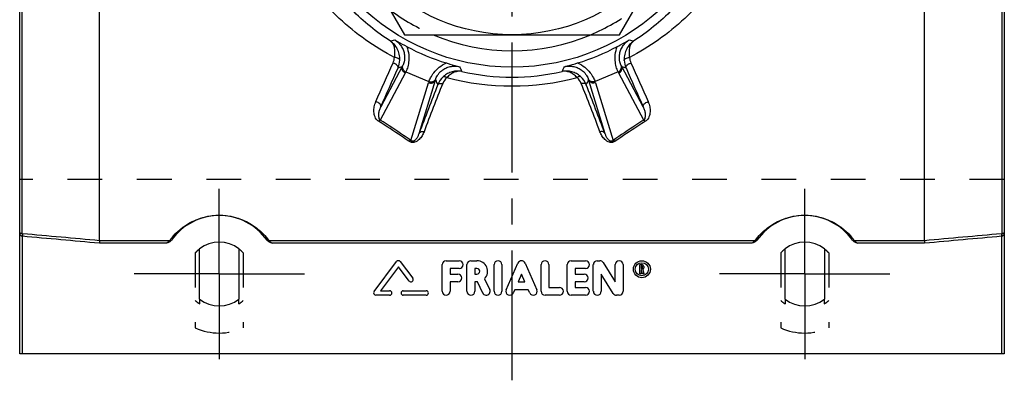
# Model space of a CAD drawing. Header units: millimetres. Extents: x 402 to 598, y 400 to 600.
# Tile 1 of 7: x 407 to 592, y 400 to 468. Entities that reach past the tile are written whole.
import ezdxf

# ---------------------------------------------------------------- set-up
doc = ezdxf.new("R2010")
doc.units = ezdxf.units.MM
doc.header["$LTSCALE"] = 65.185185
doc.linetypes.add('CENTER', pattern=[0.6, 0.375, -0.075, 0.075, -0.075])
doc.linetypes.add('HIDDEN', pattern=[0.2, 0.1, -0.1])
for name, color, linetype in [('ACHSEN_S', 7, 'CONTINUOUS'), ('FASEN', 7, 'CONTINUOUS'), ('FLAECHEN', 7, 'CONTINUOUS'), ('KOERPER', 7, 'CONTINUOUS'), ('KONST.EL_MIT_GEO', 7, 'CONTINUOUS')]:
    doc.layers.add(name, color=color, linetype=linetype)

msp = doc.modelspace()

# ---------------------------------------------------------------- linework, layer by layer
at = {"layer": 'ACHSEN_S', "color": 2, "linetype": 'CENTER'}
msp.add_line((500, 400), (500, 600), dxfattribs=at)
at = {"layer": 'FASEN', "color": 7, "linetype": 'Continuous'}
msp.add_circle((500, 500), 41.1, dxfattribs=at)
at = {"layer": 'FASEN', "color": 8, "linetype": 'HIDDEN'}
for start, end in [(232.9149, 247.0851), (292.9149, 307.0851)]:
    msp.add_arc((500, 500), 38, start, end, dxfattribs=at)
at = {"layer": 'FASEN', "color": 7, "linetype": 'Continuous'}
msp.add_arc((500, 500), 38, 247.0851, 292.9149, dxfattribs=at)
at = {"layer": 'FLAECHEN', "color": 8, "linetype": 'HIDDEN'}
msp.add_line((592.5, 437.79), (407.5, 437.79), dxfattribs=at)
at = {"layer": 'KOERPER', "color": 8, "linetype": 'HIDDEN'}
for p, q in [((440.5, 423.97), (440.5, 409.86)), ((449.5, 423.97), (449.5, 409.86)), ((550.5, 423.97), (550.5, 409.86)), ((559.5, 423.97), (559.5, 409.86)), ((441.3, 415.28), (441.3, 414.38)), ((448.7, 414.38), (448.7, 415.28)), ((551.3, 415.28), (551.3, 414.38)), ((558.7, 414.38), (558.7, 415.28))]:
    msp.add_line(p, q, dxfattribs=at)
at = {"layer": 'KOERPER', "color": 7, "linetype": 'Continuous'}
for p, q in [((441.3, 415.28), (441.3, 424.72)), ((448.7, 424.72), (448.7, 415.28)), ((551.3, 415.28), (551.3, 424.72)), ((558.7, 424.72), (558.7, 415.28))]:
    msp.add_line(p, q, dxfattribs=at)
for centre, start, end in [((445, 420), 51.9269, 128.0731), ((555, 420), 51.9269, 128.0731), ((445, 420), 231.9269, 308.0731), ((555, 420), 231.9269, 308.0731)]:
    msp.add_arc(centre, 6, start, end, dxfattribs=at)
at = {"layer": 'KOERPER', "color": 8, "linetype": 'HIDDEN'}
for centre, radius, start, end in [((445, 420), 6, 128.0731, 138.5904), ((445, 420), 6, 41.4096, 51.9269), ((555, 420), 6, 128.0731, 138.5904), ((555, 420), 6, 41.4096, 51.9269), ((445, 420), 6.73, 228.0214, 236.6367), ((445, 420), 6.73, 303.3633, 311.9786), ((555, 420), 6.73, 228.0214, 236.6367), ((555, 420), 6.73, 303.3633, 311.9786)]:
    msp.add_arc(centre, radius, start, end, dxfattribs=at)
at = {"layer": 'KONST.EL_MIT_GEO', "color": 7, "linetype": 'Continuous'}
for p, q in [((407.5, 405), (407.5, 595)), ((592.5, 595), (592.5, 405)), ((407.96, 427.58), (407.96, 572.42)), ((592.04, 572.42), (592.04, 427.58)), ((459.59, 500), (479.79, 465)), ((520.21, 465), (540.41, 500)), ((422.5, 426.26), (422.5, 491.86)), ((577.5, 426.26), (577.5, 491.86)), ((479.79, 465), (520.21, 465)), ((479.39, 459.04), (475.34, 451.42)), ((524.66, 451.42), (520.61, 459.04)), ((479.95, 457.79), (475.26, 448.95)), ((480.06, 458), (484.4, 456.2)), ((519.94, 458), (515.6, 456.2)), ((524.74, 448.95), (520.05, 457.79)), ((481, 445.11), (484.33, 455.98)), ((482.55, 446.45), (485.61, 456.47)), ((514.39, 456.47), (517.45, 446.45)), ((515.67, 455.98), (519, 445.11)), ((408.04, 427.57), (408, 427.09)), ((591.96, 427.57), (592, 427.09)), ((408, 405), (408, 427.09)), ((435.06, 425.78), (422.48, 425.78)), ((435.68, 426.26), (422.5, 426.26)), ((545.68, 426.26), (454.32, 426.26)), ((545.06, 425.78), (454.94, 425.78)), ((577.5, 426.26), (564.32, 426.26)), ((577.52, 425.78), (564.94, 425.78)), ((592, 427.09), (592, 405)), ((474.09, 416.69), (478.3, 422.33)), ((478.99, 422.33), (481.35, 419.19)), ((487.62, 422.5), (490.07, 422.5)), ((492.28, 422.5), (493.42, 422.5)), ((498.9, 417.03), (501.11, 422.06)), ((502.46, 422.06), (504.67, 417.03)), ((511.11, 422.5), (513.81, 422.5)), ((516.02, 422.5), (516.51, 422.5)), ((517.13, 422.15), (519.41, 418.52)), ((478.65, 421.35), (475.29, 416.86)), ((480.66, 418.67), (478.65, 421.35)), ((486.88, 416.74), (486.88, 421.76)), ((490.07, 421.03), (488.36, 421.03)), ((488.36, 421.03), (488.36, 419.99)), ((488.36, 419.99), (489.83, 419.99)), ((491.54, 416.74), (491.54, 421.76)), ((493.42, 421.03), (493.02, 421.03)), ((493.02, 421.03), (493.02, 419.99)), ((493.02, 419.99), (493.42, 419.99)), ((496.63, 416.74), (496.63, 421.76)), ((498.1, 421.76), (498.1, 416.74)), ((505.47, 416.74), (505.47, 421.76)), ((506.94, 421.76), (506.94, 417.47)), ((510.38, 416.74), (510.38, 421.76)), ((513.81, 421.03), (511.85, 421.03)), ((511.85, 421.03), (511.85, 419.99)), ((511.85, 419.99), (513.57, 419.99)), ((515.28, 416.74), (515.28, 421.76)), ((519.03, 416.35), (516.75, 419.98)), ((516.75, 419.98), (516.75, 416.74)), ((519.41, 418.52), (519.41, 421.76)), ((520.88, 421.76), (520.88, 416.74)), ((524.03, 421.76), (524.4, 421.76)), ((524.03, 420.05), (524.03, 421.76)), ((524.28, 420.05), (524.03, 420.05)), ((524.4, 421.52), (524.28, 421.52)), ((524.28, 421.52), (524.28, 421.01)), ((524.28, 421.01), (524.4, 421.01)), ((524.36, 420.76), (524.28, 420.76)), ((524.28, 420.76), (524.28, 420.05)), ((524.52, 420.05), (524.36, 420.76)), ((524.77, 420.05), (524.52, 420.05)), ((524.53, 421.13), (524.53, 421.4)), ((524.6, 420.82), (524.77, 420.05)), ((524.77, 421.4), (524.77, 421.13)), ((489.83, 418.51), (488.36, 418.51)), ((488.36, 418.51), (488.36, 416.74)), ((493.52, 418.51), (493.02, 418.51)), ((493.02, 418.51), (493.02, 416.74)), ((494.49, 416.42), (493.52, 418.51)), ((494.86, 419.12), (495.83, 417.05)), ((501.79, 419.94), (501.16, 418.51)), ((501.16, 418.51), (502.41, 418.51)), ((502.41, 418.51), (501.79, 419.94)), ((513.57, 418.51), (511.85, 418.51)), ((511.85, 418.51), (511.85, 417.47)), ((475.29, 416.86), (477, 416.86)), ((479.58, 416.86), (483.87, 416.86)), ((500.51, 417.04), (500.25, 416.44)), ((503.06, 417.04), (500.51, 417.04)), ((503.33, 416.44), (503.06, 417.04)), ((506.94, 417.47), (508.91, 417.47)), ((511.85, 417.47), (513.81, 417.47)), ((477, 416), (474.43, 416)), ((483.87, 416), (479.58, 416)), ((508.91, 416), (506.21, 416)), ((513.81, 416), (511.11, 416)), ((520.14, 416), (519.65, 416)), ((592.5, 405), (407.5, 405))]:
    msp.add_line(p, q, dxfattribs=at)
at = {"layer": 'KONST.EL_MIT_GEO', "color": 2, "linetype": 'CENTER'}
for p, q in [((445, 420), (445, 436)), ((555, 420), (555, 436)), ((445, 420), (429, 420)), ((445, 420), (461, 420)), ((445, 420), (445, 404)), ((555, 420), (539, 420)), ((555, 420), (571, 420)), ((555, 420), (555, 404))]:
    msp.add_line(p, q, dxfattribs=at)
at = {"layer": 'KONST.EL_MIT_GEO', "color": 7, "linetype": 'Continuous'}
for centre, radius in [((500, 500), 35), ((524.4, 420.9), 1.6), ((524.4, 420.9), 1.23)]:
    msp.add_circle(centre, radius, dxfattribs=at)
for centre, radius, start, end in [((434.74, 579.38), 123.17, 290.164, 290.5394), ((499.88, 499.71), 41.84, 241.9547, 253.0453), ((500.12, 499.71), 41.84, 286.9547, 298.0453), ((565.26, 579.38), 123.17, 249.4606, 249.836), ((474.9, 460.92), 3.02, 336.0383, 356.4189), ((525.1, 460.92), 3.02, 183.5811, 203.9617), ((-807.27, 1029.14), 1405.46, 335.77368, 336.09846), ((474.83, 460.41), 4.09, 336.63, 356.859), ((435.04, 596.14), 144.09, 287.5897, 287.9252), ((475.02, 461.49), 5.01, 330.7826, 332.9277), ((601.45, 509.61), 122.27, 204.459, 204.9172), ((398.33, 509.71), 122.51, 335.0833, 335.5405), ((524.98, 461.49), 5.01, 207.0723, 209.2174), ((565.11, 596.6), 144.58, 252.0754, 252.4097), ((525.17, 460.41), 4.09, 183.141, 203.37), ((1859.28, 1052.37), 1462.42, 203.90786, 204.21999), ((-834.5, 1033.2), 1433.23, 336.05093, 336.3729), ((474.67, 460.6), 5.98, 332.0176, 334.2148), ((489.79, 454.14), 4.02, 132.015, 158.5542), ((500, 498.85), 41.83, 256.9636, 283.0364), ((510.21, 454.14), 4.02, 21.4458, 47.985), ((525.33, 460.6), 5.98, 205.7852, 207.9824), ((1887.68, 1056.64), 1491.34, 203.63338, 203.94279), ((1587.66, 28.62), 1181.47, 158.81333, 159.28908), ((1563.94, 32.91), 1157.02, 158.56137, 159.04171), ((490.05, 454.23), 5.98, 160.7852, 162.9824), ((490.43, 455.1), 5.01, 162.0723, 164.2174), ((614.56, 522.39), 144.82, 207.0757, 207.4565), ((489.75, 454.72), 2.98, 131.9275, 158.6324), ((500, 503.5), 48.14, 255.2712, 284.7288), ((510.25, 454.72), 2.98, 21.3676, 48.0725), ((-495.37, 59.51), 1083.47, 20.94198, 21.45493), ((385.95, 522.12), 144.25, 332.5427, 332.9251), ((-517.57, 55.45), 1106.41, 20.69479, 21.20281), ((509.57, 455.1), 5.01, 15.7826, 17.9277), ((509.95, 454.23), 5.98, 17.0176, 19.2148), ((445, 420), 11, 35.2982, 144.7018), ((555, 420), 11, 35.2982, 144.7018), ((407.72, 423.99), 3.6, 84.8078, 86.1991), ((592.28, 423.99), 3.6, 93.8009, 95.1922), ((407.84, 426.19), 0.92, 79.6918, 82.4395), ((592.16, 426.19), 0.92, 97.5605, 100.3082), ((478.65, 422.07), 0.429, 36.8699, 143.2099), ((487.62, 421.76), 0.736, 90, 180), ((490.07, 421.76), 0.736, 270, 90), ((492.28, 421.76), 0.736, 90, 180), ((493.42, 420.51), 1.99, 316.06, 90), ((497.37, 421.76), 0.736, 0, 180), ((501.79, 421.76), 0.736, 23.75, 156.25), ((506.21, 421.76), 0.736, 360, 180), ((511.11, 421.76), 0.736, 90, 180), ((513.81, 421.76), 0.736, 270, 90), ((516.02, 421.76), 0.736, 90, 180), ((516.51, 421.76), 0.736, 32, 90), ((520.14, 421.76), 0.736, 0, 180), ((489.83, 419.25), 0.736, 270, 90), ((493.42, 420.51), 0.521, 270, 90), ((513.57, 419.25), 0.736, 270, 90), ((524.4, 421.4), 0.367, 0, 90), ((524.4, 421.4), 0.121, 0, 90), ((524.4, 421.13), 0.121, 270, 360), ((524.4, 421.13), 0.367, 301.4604, 360), ((481, 418.93), 0.429, 216.8699, 36.8699), ((474.43, 416.43), 0.429, 143.2099, 270), ((477, 416.43), 0.429, 270, 90), ((479.58, 416.43), 0.429, 90, 270), ((483.87, 416.43), 0.429, 270, 90), ((487.62, 416.74), 0.736, 180, 0), ((492.28, 416.74), 0.736, 180, 0), ((495.16, 416.74), 0.736, 205, 25), ((497.37, 416.74), 0.736, 180, 360), ((499.58, 416.74), 0.736, 156.25, 336.25), ((504, 416.74), 0.736, 203.75, 23.75), ((506.21, 416.74), 0.736, 180, 270), ((508.91, 416.74), 0.736, 270, 90), ((511.11, 416.74), 0.736, 180, 270), ((513.81, 416.74), 0.736, 270, 90), ((516.02, 416.74), 0.736, 180, 360), ((519.65, 416.74), 0.736, 212, 270), ((520.14, 416.74), 0.736, 270, 360)]:
    msp.add_arc(centre, radius, start, end, dxfattribs=at)
at = {"layer": 'KONST.EL_MIT_GEO', "color": 8, "linetype": 'HIDDEN'}
for centre in [(445, 420), (555, 420)]:
    msp.add_arc(centre, 11.1, 246.0734, 293.9266, dxfattribs=at)
at = {"layer": 'KONST.EL_MIT_GEO', "color": 7, "linetype": 'Continuous'}
for points, knots in [([(477.92, 460.73), (476.03, 461.71), (472.39, 463.93), (467.45, 467.97), (463.1, 472.65), (460.67, 476.17), (459.59, 478.01)], [0, 0, 0, 0, 0.250343, 0.499361, 0.74874, 1, 1, 1, 1]), ([(540.41, 478.01), (539.33, 476.17), (536.9, 472.65), (532.55, 467.97), (527.61, 463.93), (523.97, 461.71), (522.08, 460.73)], [0, 0, 0, 0, 0.25126, 0.500639, 0.749657, 1, 1, 1, 1]), ([(477.2, 463.76), (475.88, 464.61), (473.33, 466.46), (469.84, 469.65), (466.71, 473.21), (464.89, 475.81), (464.05, 477.15)], [0, 0, 0, 0, 0.249696, 0.498738, 0.748454, 1, 1, 1, 1]), ([(535.95, 477.15), (535.11, 475.81), (533.29, 473.21), (530.16, 469.65), (526.67, 466.46), (524.12, 464.61), (522.8, 463.76)], [0, 0, 0, 0, 0.251546, 0.501262, 0.750304, 1, 1, 1, 1]), ([(478.92, 460.18), (478.94, 460.57), (478.87, 461.33), (478.5, 462.34), (477.94, 463.16), (477.46, 463.58), (477.2, 463.76)], [0, 0, 0, 0, 0.283588, 0.539061, 0.774966, 1, 1, 1, 1]), ([(477.92, 460.73), (477.99, 461.08), (478.04, 461.59), (477.99, 462.24), (477.89, 462.75), (477.7, 463.2), (477.44, 463.56), (477.28, 463.7), (477.2, 463.76)], [0, 0, 0, 0, 0.327378, 0.467367, 0.59335, 0.810864, 0.907718, 1, 1, 1, 1]), ([(477.96, 464.04), (478.21, 463.88), (478.68, 463.52), (479.24, 462.83), (479.63, 462.05), (479.82, 461.27), (479.84, 460.55), (479.76, 459.97), (479.63, 459.54), (479.53, 459.3), (479.48, 459.21)], [0, 0, 0, 0, 0.160043, 0.319864, 0.477342, 0.625862, 0.755961, 0.861828, 0.942785, 1, 1, 1, 1]), ([(477.96, 464.04), (478.13, 463.93), (478.88, 463.5), (479.63, 463.09), (480.21, 462.78)], [0, 0, 0, 0, 0.23693, 1, 1, 1, 1]), ([(480.21, 462.78), (480.41, 462.3), (480.65, 461.3), (480.63, 459.91), (480.42, 458.93), (480.21, 458.33), (480.11, 458.1), (480.06, 458)], [0, 0, 0, 0, 0.322702, 0.612659, 0.844013, 0.932171, 1, 1, 1, 1]), ([(519.94, 458), (519.89, 458.1), (519.79, 458.33), (519.58, 458.93), (519.37, 459.91), (519.35, 461.3), (519.59, 462.3), (519.79, 462.78)], [0, 0, 0, 0, 0.067829, 0.155987, 0.387341, 0.677298, 1, 1, 1, 1]), ([(519.79, 462.78), (519.99, 462.89), (520.75, 463.3), (521.5, 463.72), (522.04, 464.04)], [0, 0, 0, 0, 0.264449, 1, 1, 1, 1]), ([(520.52, 459.21), (520.47, 459.3), (520.37, 459.54), (520.24, 459.97), (520.16, 460.55), (520.18, 461.27), (520.37, 462.05), (520.76, 462.83), (521.32, 463.52), (521.79, 463.88), (522.04, 464.04)], [0, 0, 0, 0, 0.057215, 0.138172, 0.244039, 0.374138, 0.522658, 0.680136, 0.839957, 1, 1, 1, 1]), ([(522.8, 463.76), (522.54, 463.58), (522.06, 463.16), (521.5, 462.34), (521.13, 461.33), (521.06, 460.57), (521.08, 460.18)], [0, 0, 0, 0, 0.225034, 0.460939, 0.716412, 1, 1, 1, 1]), ([(522.8, 463.76), (522.72, 463.7), (522.56, 463.56), (522.3, 463.2), (522.11, 462.75), (522.01, 462.24), (521.96, 461.59), (522.01, 461.08), (522.08, 460.73)], [0, 0, 0, 0, 0.092282, 0.189136, 0.40665, 0.532633, 0.672622, 1, 1, 1, 1]), ([(478.92, 460.18), (478.92, 460.22), (478.9, 460.29), (478.84, 460.39), (478.74, 460.48), (478.56, 460.59), (478.29, 460.69), (478.05, 460.73), (477.92, 460.73)], [0, 0, 0, 0, 0.083687, 0.176845, 0.283727, 0.405503, 0.687457, 1, 1, 1, 1]), ([(521.08, 460.18), (521.08, 460.22), (521.1, 460.29), (521.16, 460.39), (521.26, 460.48), (521.44, 460.59), (521.71, 460.69), (521.95, 460.73), (522.08, 460.73)], [0, 0, 0, 0, 0.083687, 0.176845, 0.283727, 0.405503, 0.687457, 1, 1, 1, 1]), ([(478.59, 458.79), (478.6, 458.82), (478.61, 458.9), (478.57, 459.03), (478.49, 459.16), (478.4, 459.26), (478.31, 459.35), (478.21, 459.43), (478.06, 459.53), (477.87, 459.62), (477.73, 459.67), (477.66, 459.7)], [0, 0, 0, 0, 0.079486, 0.170451, 0.277709, 0.401817, 0.469609, 0.540611, 0.689949, 0.844908, 1, 1, 1, 1]), ([(479.95, 457.79), (479.84, 457.84), (479.62, 457.99), (479.39, 458.31), (479.3, 458.68), (479.35, 458.93), (479.39, 459.04)], [0, 0, 0, 0, 0.256601, 0.509932, 0.757474, 1, 1, 1, 1]), ([(480.06, 458), (479.94, 458.05), (479.73, 458.19), (479.5, 458.49), (479.41, 458.85), (479.44, 459.1), (479.48, 459.21)], [0, 0, 0, 0, 0.256598, 0.509781, 0.757306, 1, 1, 1, 1]), ([(484.4, 456.2), (484.44, 456.3), (484.53, 456.54), (484.81, 457.11), (485.35, 457.96), (486.32, 458.96), (487.19, 459.49), (487.68, 459.69)], [0, 0, 0, 0, 0.067829, 0.155987, 0.387341, 0.677298, 1, 1, 1, 1]), ([(485.67, 456.65), (485.7, 456.75), (485.79, 456.98), (486.01, 457.38), (486.36, 457.85), (486.88, 458.34), (487.57, 458.76), (488.39, 459.04), (489.28, 459.13), (489.87, 459.05), (490.16, 458.98)], [0, 0, 0, 0, 0.057215, 0.138172, 0.244039, 0.374138, 0.522658, 0.680136, 0.839957, 1, 1, 1, 1]), ([(487.68, 459.69), (487.9, 459.62), (488.72, 459.38), (489.55, 459.14), (490.16, 458.98)], [0, 0, 0, 0, 0.264449, 1, 1, 1, 1]), ([(509.84, 458.98), (510.04, 459.04), (510.87, 459.26), (511.69, 459.5), (512.32, 459.69)], [0, 0, 0, 0, 0.23693, 1, 1, 1, 1]), ([(509.84, 458.98), (510.13, 459.05), (510.72, 459.13), (511.61, 459.04), (512.43, 458.76), (513.12, 458.34), (513.64, 457.85), (513.99, 457.38), (514.21, 456.98), (514.3, 456.75), (514.33, 456.65)], [0, 0, 0, 0, 0.160043, 0.319864, 0.477342, 0.625862, 0.755961, 0.861828, 0.942785, 1, 1, 1, 1]), ([(512.32, 459.69), (512.81, 459.49), (513.68, 458.96), (514.65, 457.96), (515.19, 457.11), (515.47, 456.54), (515.56, 456.3), (515.6, 456.2)], [0, 0, 0, 0, 0.322702, 0.612659, 0.844013, 0.932171, 1, 1, 1, 1]), ([(519.94, 458), (520.06, 458.05), (520.27, 458.19), (520.5, 458.49), (520.59, 458.85), (520.56, 459.1), (520.52, 459.21)], [0, 0, 0, 0, 0.256598, 0.509781, 0.757306, 1, 1, 1, 1]), ([(520.05, 457.79), (520.16, 457.84), (520.38, 457.99), (520.61, 458.31), (520.7, 458.68), (520.65, 458.93), (520.61, 459.04)], [0, 0, 0, 0, 0.256601, 0.509932, 0.757474, 1, 1, 1, 1]), ([(521.41, 458.79), (521.4, 458.82), (521.39, 458.9), (521.43, 459.03), (521.51, 459.16), (521.6, 459.26), (521.69, 459.35), (521.79, 459.43), (521.94, 459.53), (522.13, 459.62), (522.27, 459.67), (522.34, 459.7)], [0, 0, 0, 0, 0.079486, 0.170451, 0.277709, 0.401817, 0.469609, 0.540611, 0.689949, 0.844908, 1, 1, 1, 1]), ([(490.56, 458.1), (490.28, 458.15), (489.67, 458.2), (488.76, 458.07), (487.88, 457.72), (487.35, 457.35), (487.1, 457.13)], [0, 0, 0, 0, 0.238065, 0.482008, 0.735235, 1, 1, 1, 1]), ([(487.1, 457.13), (487.14, 457.15), (487.2, 457.17), (487.3, 457.16), (487.41, 457.14), (487.57, 457.06), (487.7, 456.98), (487.76, 456.94)], [0, 0, 0, 0, 0.170042, 0.272813, 0.39021, 0.669212, 1, 1, 1, 1]), ([(490.56, 458.1), (490.34, 458.14), (489.85, 458.15), (489.12, 457.96), (488.39, 457.55), (487.96, 457.16), (487.76, 456.94)], [0, 0, 0, 0, 0.21914, 0.453884, 0.712685, 1, 1, 1, 1]), ([(512.9, 457.13), (512.65, 457.35), (512.12, 457.72), (511.24, 458.07), (510.33, 458.2), (509.72, 458.15), (509.44, 458.1)], [0, 0, 0, 0, 0.264765, 0.517992, 0.761935, 1, 1, 1, 1]), ([(512.24, 456.94), (512.04, 457.16), (511.61, 457.55), (510.88, 457.96), (510.15, 458.15), (509.66, 458.14), (509.44, 458.1)], [0, 0, 0, 0, 0.287315, 0.546116, 0.78086, 1, 1, 1, 1]), ([(512.9, 457.13), (512.86, 457.15), (512.8, 457.17), (512.7, 457.16), (512.59, 457.14), (512.43, 457.06), (512.3, 456.98), (512.24, 456.94)], [0, 0, 0, 0, 0.170042, 0.272813, 0.39021, 0.669212, 1, 1, 1, 1]), ([(484.33, 455.98), (484.45, 455.93), (484.71, 455.88), (485.09, 455.95), (485.42, 456.15), (485.56, 456.35), (485.61, 456.47)], [0, 0, 0, 0, 0.256601, 0.509932, 0.757474, 1, 1, 1, 1]), ([(484.4, 456.2), (484.52, 456.15), (484.77, 456.1), (485.14, 456.16), (485.46, 456.34), (485.61, 456.54), (485.67, 456.65)], [0, 0, 0, 0, 0.256598, 0.509781, 0.757306, 1, 1, 1, 1]), ([(486.05, 455.61), (486.07, 455.64), (486.1, 455.69), (486.18, 455.76), (486.28, 455.81), (486.44, 455.85), (486.68, 455.86), (486.88, 455.83), (486.98, 455.81)], [0, 0, 0, 0, 0.091435, 0.189321, 0.297211, 0.416848, 0.690393, 1, 1, 1, 1]), ([(513.95, 455.61), (513.93, 455.64), (513.9, 455.69), (513.82, 455.76), (513.72, 455.81), (513.56, 455.85), (513.32, 455.86), (513.12, 455.83), (513.02, 455.81)], [0, 0, 0, 0, 0.091435, 0.189321, 0.297211, 0.416848, 0.690393, 1, 1, 1, 1]), ([(515.6, 456.2), (515.48, 456.15), (515.23, 456.1), (514.86, 456.16), (514.54, 456.34), (514.39, 456.54), (514.33, 456.65)], [0, 0, 0, 0, 0.256598, 0.509781, 0.757306, 1, 1, 1, 1]), ([(515.67, 455.98), (515.55, 455.93), (515.29, 455.88), (514.91, 455.95), (514.58, 456.15), (514.44, 456.35), (514.39, 456.47)], [0, 0, 0, 0, 0.256601, 0.509932, 0.757474, 1, 1, 1, 1]), ([(474.9, 448.75), (474.75, 448.85), (474.49, 449.1), (474.25, 449.54), (474.1, 450.02), (474.02, 450.66), (474.08, 451.48), (474.28, 452.12), (474.42, 452.42)], [0, 0, 0, 0, 0.134969, 0.260843, 0.383062, 0.504298, 0.748366, 1, 1, 1, 1]), ([(475.34, 451.42), (475.35, 451.46), (475.37, 451.55), (475.34, 451.7), (475.27, 451.85), (475.11, 452.05), (474.83, 452.27), (474.56, 452.38), (474.42, 452.42)], [0, 0, 0, 0, 0.089557, 0.187808, 0.298818, 0.42335, 0.703677, 1, 1, 1, 1]), ([(475.26, 448.95), (475.17, 449.03), (475.06, 449.23), (474.99, 449.55), (474.97, 449.86), (474.99, 450.28), (475.1, 450.81), (475.25, 451.22), (475.34, 451.42)], [0, 0, 0, 0, 0.134534, 0.257367, 0.378108, 0.499115, 0.745075, 1, 1, 1, 1]), ([(524.66, 451.42), (524.65, 451.46), (524.63, 451.55), (524.66, 451.7), (524.73, 451.85), (524.89, 452.05), (525.17, 452.27), (525.44, 452.38), (525.58, 452.42)], [0, 0, 0, 0, 0.089557, 0.187808, 0.298818, 0.423349, 0.703677, 1, 1, 1, 1]), ([(524.66, 451.42), (524.75, 451.22), (524.9, 450.81), (525.01, 450.28), (525.03, 449.86), (525.01, 449.55), (524.94, 449.23), (524.83, 449.03), (524.74, 448.95)], [0, 0, 0, 0, 0.254925, 0.500885, 0.621892, 0.742633, 0.865466, 1, 1, 1, 1]), ([(525.58, 452.42), (525.72, 452.12), (525.92, 451.48), (525.98, 450.66), (525.9, 450.02), (525.75, 449.54), (525.51, 449.1), (525.25, 448.85), (525.1, 448.75)], [0, 0, 0, 0, 0.251634, 0.495702, 0.616938, 0.739157, 0.865031, 1, 1, 1, 1]), ([(475.26, 448.95), (475.2, 448.94), (475.07, 448.89), (474.96, 448.8), (474.9, 448.75)], [0, 0, 0, 0, 0.444425, 1, 1, 1, 1]), ([(480.64, 444.96), (480.18, 445.28), (478.28, 446.57), (476.36, 447.83), (474.9, 448.75)], [0, 0, 0, 0, 0.245779, 1, 1, 1, 1]), ([(481, 445.11), (480.54, 445.43), (478.64, 446.74), (476.72, 448.01), (475.26, 448.95)], [0, 0, 0, 0, 0.245731, 1, 1, 1, 1]), ([(524.74, 448.95), (524.25, 448.64), (522.32, 447.38), (520.41, 446.09), (519, 445.11)], [0, 0, 0, 0, 0.254011, 1, 1, 1, 1]), ([(525.1, 448.75), (524.61, 448.44), (522.68, 447.2), (520.77, 445.93), (519.36, 444.96)], [0, 0, 0, 0, 0.253964, 1, 1, 1, 1]), ([(524.74, 448.95), (524.8, 448.94), (524.93, 448.89), (525.04, 448.8), (525.1, 448.75)], [0, 0, 0, 0, 0.444426, 1, 1, 1, 1]), ([(483.47, 446.76), (483.37, 446.5), (483.18, 446.1), (482.85, 445.62), (482.54, 445.28), (482.16, 444.98), (481.77, 444.79), (481.41, 444.73), (481.13, 444.75), (480.86, 444.83), (480.71, 444.91), (480.64, 444.96)], [0, 0, 0, 0, 0.22247, 0.337029, 0.455507, 0.58053, 0.716375, 0.789345, 0.86309, 0.933875, 1, 1, 1, 1]), ([(482.55, 446.45), (482.52, 446.37), (482.45, 446.21), (482.35, 445.97), (482.22, 445.74), (482.08, 445.51), (481.9, 445.28), (481.72, 445.11), (481.52, 444.99), (481.36, 444.95), (481.22, 444.97), (481.11, 445.01), (481.04, 445.07), (481, 445.11)], [0, 0, 0, 0, 0.107919, 0.216855, 0.327366, 0.440416, 0.55798, 0.685309, 0.757969, 0.844182, 0.890363, 0.931557, 1, 1, 1, 1]), ([(482.55, 446.45), (482.58, 446.52), (482.68, 446.64), (482.9, 446.75), (483.17, 446.8), (483.37, 446.78), (483.47, 446.76)], [0, 0, 0, 0, 0.209784, 0.44362, 0.708807, 1, 1, 1, 1]), ([(517.45, 446.45), (517.42, 446.52), (517.32, 446.64), (517.1, 446.75), (516.83, 446.8), (516.63, 446.78), (516.53, 446.76)], [0, 0, 0, 0, 0.209783, 0.44362, 0.708807, 1, 1, 1, 1]), ([(519.36, 444.96), (519.29, 444.91), (519.14, 444.83), (518.87, 444.75), (518.59, 444.73), (518.23, 444.79), (517.84, 444.98), (517.46, 445.28), (517.15, 445.62), (516.82, 446.1), (516.63, 446.5), (516.53, 446.76)], [0, 0, 0, 0, 0.066125, 0.13691, 0.210655, 0.283625, 0.41947, 0.544493, 0.662971, 0.77753, 1, 1, 1, 1]), ([(519, 445.11), (518.96, 445.07), (518.89, 445.01), (518.78, 444.97), (518.64, 444.95), (518.48, 444.99), (518.28, 445.11), (518.1, 445.28), (517.92, 445.51), (517.78, 445.74), (517.65, 445.97), (517.55, 446.21), (517.48, 446.37), (517.45, 446.45)], [0, 0, 0, 0, 0.068443, 0.109637, 0.155818, 0.242031, 0.314691, 0.44202, 0.559584, 0.672634, 0.783145, 0.892081, 1, 1, 1, 1]), ([(481, 445.11), (480.94, 445.1), (480.81, 445.07), (480.7, 445), (480.64, 444.96)], [0, 0, 0, 0, 0.456816, 1, 1, 1, 1]), ([(519, 445.11), (519.06, 445.1), (519.19, 445.07), (519.3, 445), (519.36, 444.96)], [0, 0, 0, 0, 0.456816, 1, 1, 1, 1]), ([(435.68, 426.26), (436, 426.71), (436.82, 427.69), (438.14, 428.82), (439.6, 429.73), (441.09, 430.41), (442.92, 430.92), (445, 431.12), (447.08, 430.92), (448.91, 430.41), (450.4, 429.73), (451.86, 428.82), (453.18, 427.69), (454, 426.71), (454.32, 426.26)], [0, 0, 0, 0, 0.075611, 0.175737, 0.238547, 0.312784, 0.400641, 0.5, 0.599359, 0.687216, 0.761453, 0.824263, 0.924389, 1, 1, 1, 1]), ([(545.68, 426.26), (546, 426.71), (546.82, 427.69), (548.14, 428.82), (549.6, 429.73), (551.09, 430.41), (552.92, 430.92), (555, 431.12), (557.08, 430.92), (558.91, 430.41), (560.4, 429.73), (561.86, 428.82), (563.18, 427.69), (564, 426.71), (564.32, 426.26)], [0, 0, 0, 0, 0.075611, 0.175737, 0.238547, 0.312784, 0.400641, 0.5, 0.599359, 0.687216, 0.761453, 0.824263, 0.924389, 1, 1, 1, 1]), ([(407.96, 427.1), (407.91, 427.11), (407.83, 427.14), (407.73, 427.21), (407.65, 427.31), (407.57, 427.45), (407.51, 427.63), (407.5, 427.78), (407.5, 427.86)], [0, 0, 0, 0, 0.138369, 0.270356, 0.397159, 0.520624, 0.761722, 1, 1, 1, 1]), ([(407.96, 427.58), (407.88, 427.58), (407.75, 427.61), (407.6, 427.68), (407.52, 427.77), (407.5, 427.83), (407.5, 427.86)], [0, 0, 0, 0, 0.398362, 0.664119, 0.85047, 1, 1, 1, 1]), ([(407.96, 427.58), (407.96, 427.56), (407.97, 427.5), (407.97, 427.39), (407.97, 427.25), (407.96, 427.15), (407.96, 427.1)], [0, 0, 0, 0, 0.143561, 0.374564, 0.670083, 1, 1, 1, 1]), ([(592.04, 427.58), (592.04, 427.56), (592.03, 427.5), (592.03, 427.39), (592.03, 427.25), (592.04, 427.15), (592.04, 427.1)], [0, 0, 0, 0, 0.143561, 0.374564, 0.670083, 1, 1, 1, 1]), ([(592.5, 427.86), (592.5, 427.78), (592.49, 427.63), (592.43, 427.45), (592.35, 427.31), (592.27, 427.21), (592.17, 427.14), (592.09, 427.11), (592.04, 427.1)], [0, 0, 0, 0, 0.238278, 0.479376, 0.602841, 0.729644, 0.861631, 1, 1, 1, 1]), ([(592.5, 427.86), (592.5, 427.83), (592.48, 427.77), (592.4, 427.68), (592.25, 427.61), (592.12, 427.58), (592.04, 427.58)], [0, 0, 0, 0, 0.149529, 0.335895, 0.601664, 1, 1, 1, 1]), ([(422.5, 426.26), (422.5, 426.25), (422.5, 426.23), (422.5, 426.17), (422.49, 426.07), (422.49, 425.93), (422.48, 425.83), (422.48, 425.78)], [0, 0, 0, 0, 0.057971, 0.140816, 0.371764, 0.668535, 1, 1, 1, 1]), ([(436.02, 426.36), (435.91, 426.2), (435.67, 426.04), (435.32, 425.89), (435.15, 425.81), (435.06, 425.78)], [0, 0, 0, 0, 0.497685, 0.74882, 1, 1, 1, 1]), ([(435.06, 425.78), (435.11, 425.83), (435.32, 426), (435.53, 426.15), (435.68, 426.26)], [0, 0, 0, 0, 0.286403, 1, 1, 1, 1]), ([(435.68, 426.26), (435.76, 426.26), (435.92, 426.29), (436.04, 426.39), (436.09, 426.45)], [0, 0, 0, 0, 0.505433, 1, 1, 1, 1]), ([(454.32, 426.26), (454.24, 426.26), (454.08, 426.29), (453.96, 426.39), (453.91, 426.45)], [0, 0, 0, 0, 0.505433, 1, 1, 1, 1]), ([(454.94, 425.78), (454.85, 425.81), (454.68, 425.89), (454.33, 426.04), (454.09, 426.2), (453.98, 426.36)], [0, 0, 0, 0, 0.25118, 0.502316, 1, 1, 1, 1]), ([(454.32, 426.26), (454.36, 426.23), (454.57, 426.08), (454.78, 425.92), (454.94, 425.78)], [0, 0, 0, 0, 0.186758, 1, 1, 1, 1]), ([(546.02, 426.36), (545.91, 426.2), (545.67, 426.04), (545.32, 425.89), (545.15, 425.81), (545.06, 425.78)], [0, 0, 0, 0, 0.497684, 0.74882, 1, 1, 1, 1]), ([(545.06, 425.78), (545.11, 425.83), (545.32, 426), (545.53, 426.15), (545.68, 426.26)], [0, 0, 0, 0, 0.286403, 1, 1, 1, 1]), ([(545.68, 426.26), (545.76, 426.26), (545.92, 426.29), (546.04, 426.39), (546.09, 426.45)], [0, 0, 0, 0, 0.505433, 1, 1, 1, 1]), ([(564.32, 426.26), (564.24, 426.26), (564.08, 426.29), (563.96, 426.39), (563.91, 426.45)], [0, 0, 0, 0, 0.505433, 1, 1, 1, 1]), ([(564.94, 425.78), (564.85, 425.81), (564.68, 425.89), (564.33, 426.04), (564.09, 426.2), (563.98, 426.36)], [0, 0, 0, 0, 0.251169, 0.502297, 1, 1, 1, 1]), ([(564.32, 426.26), (564.36, 426.23), (564.57, 426.08), (564.78, 425.92), (564.94, 425.78)], [0, 0, 0, 0, 0.186758, 1, 1, 1, 1]), ([(577.5, 426.26), (577.5, 426.25), (577.5, 426.23), (577.5, 426.17), (577.51, 426.07), (577.51, 425.93), (577.52, 425.83), (577.52, 425.78)], [0, 0, 0, 0, 0.057971, 0.140816, 0.371764, 0.668536, 1, 1, 1, 1])]:
    msp.add_open_spline(points, degree=3, knots=knots, dxfattribs=at)
for points in [[(422.5, 426.26), (417.68, 426.7), (412.86, 427.14), (408.04, 427.57)], [(591.96, 427.57), (587.14, 427.14), (582.32, 426.7), (577.5, 426.26)], [(422.48, 425.78), (417.65, 426.22), (412.83, 426.66), (408, 427.09)], [(592, 427.09), (587.17, 426.66), (582.35, 426.22), (577.52, 425.78)]]:
    msp.add_open_spline(points, degree=3, dxfattribs=at)

doc.saveas('drawing.dxf')
